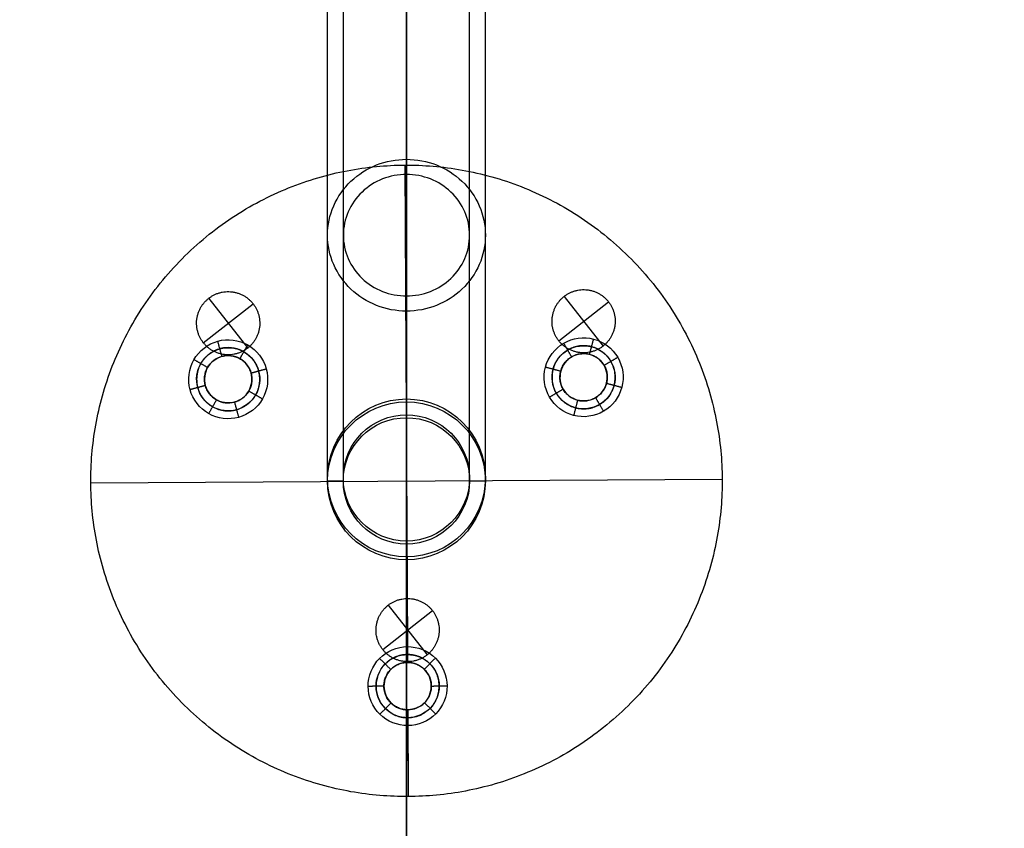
# Model space of a CAD drawing. Header units: millimetres. Extents: x -4500 to 4500, y -4499 to 4501.
# Tile 13 of 16: x -490 to 757, y 2452 to 3477. Entities that reach past the tile are written whole.
import ezdxf

# ---------------------------------------------------------------- set-up
doc = ezdxf.new("R2010")
doc.units = ezdxf.units.MM
doc.header["$MEASUREMENT"] = 0
doc.layers.add('Legs', color=7, linetype='Continuous', true_color=0x000000)
doc.layers.add('Table top', color=7, linetype='Continuous', true_color=0xa4c48b)

msp = doc.modelspace()

# ---------------------------------------------------------------- linework, layer by layer
at = {"layer": 'Legs'}
for p, q in [((-0.4, 2996.3, 6790.6), (-0.4, 4331.4, 20.1)), ((-0.4, 2976.3, 6790.6), (-0.4, 4311.4, 20.1)), ((-100.4, 2896.3, 6790.6), (-100.4, 4231.4, 20.1)), ((-80.4, 2896.3, 6790.6), (-80.4, 4231.4, 20.1)), ((-0.4, 2896.3, 6790.6), (-0.4, 4231.4, 20.1)), ((79.6, 2896.3, 6790.6), (79.6, 4231.4, 20.1)), ((99.6, 2896.3, 6790.6), (99.6, 4231.4, 20.1)), ((-0.4, 3299.9, 4596.7), (-0.4, 4202.4, 20.1)), ((-0.4, 3280.7, 4592.8), (-0.4, 4182.4, 20.1)), ((-0.4, 2816.3, 6790.6), (-0.4, 4151.4, 20.1)), ((-0.4, 2796.3, 6790.6), (-0.4, 4131.4, 20.1)), ((-100.4, 3203.8, 4577.1), (-100.4, 4102.4, 20.1)), ((-80.4, 3203.8, 4577.1), (-80.4, 4102.4, 20.1)), ((79.6, 3203.8, 4577.2), (79.6, 4102.4, 20.1)), ((99.6, 3203.8, 4577.2), (99.6, 4102.4, 20.1)), ((-0.4, 3132.8, 4577.2), (-0.4, 4031.4, 20.1)), ((-0.4, 3126.9, 4561.5), (-0.4, 4022.4, 20.1)), ((-0.4, 3107.6, 4557.6), (-0.4, 4002.4, 20.1)), ((-2.6, 3292.6, 7080.1), (0.8, 2682.6, 7080.1)), ((-2.6, 3292.6, 7100.1), (0.9, 2662.6, 7100.1)), ((-0.4, 2992.6, 7050), (-0.4, 2992.6, 7080.1)), ((-0.4, 2972.6, 7080.1), (-0.4, 2992.6, 7080.1)), ((-0.4, 2972.6, 7050), (-0.4, 2972.6, 7080.1)), ((-400.4, 2890.3, 7080.1), (399.6, 2894.8, 7080.1)), ((-400.4, 2890.3, 7100.1), (399.6, 2894.8, 7100.1)), ((-100.4, 2892.6, 7050), (-100.4, 2892.6, 7080.1)), ((-100.4, 2892.6, 7080.1), (-80.4, 2892.6, 7080.1)), ((-80.4, 2892.6, 7050), (-80.4, 2892.6, 7080.1)), ((-0.4, 2892.6, 7050), (-0.4, 2892.6, 7080.1)), ((79.6, 2892.6, 7050), (79.6, 2892.6, 7080.1)), ((79.6, 2892.6, 7080.1), (99.6, 2892.6, 7080.1)), ((99.6, 2892.6, 7050), (99.6, 2892.6, 7080.1)), ((-0.4, 2812.6, 7050), (-0.4, 2812.6, 7080.1)), ((-0.4, 2792.6, 7080.1), (-0.4, 2812.6, 7080.1)), ((-0.4, 2792.6, 7050), (-0.4, 2792.6, 7080.1)), ((-0.4, 1493.7, 6751.1), (-0.4, 2741.1, 5451.7)), ((1.2, 2602.6, 7100.1), (1.8, 2492.6, 7100.1)), ((1.3, 2582.6, 7080.1), (1.8, 2492.6, 7080.1))]:
    msp.add_line(p, q, dxfattribs=at)
for centre, radius in [((-0.4, 2896.3, 6790.6), 100), ((-0.4, 2892.6, 7050), 100), ((-0.4, 2892.6, 7080.1), 100), ((-0.4, 2892.6, 7065), 100), ((-0.4, 2892.6, 6829.3), 100), ((-0.4, 2896.3, 6790.6), 80), ((-0.4, 2892.6, 7050), 80), ((-0.4, 2892.6, 7080.1), 80), ((-0.4, 2892.6, 7065), 80), ((-0.4, 2892.6, 6829.3), 80)]:
    msp.add_circle(centre, radius, dxfattribs=at)
at = {"layer": 'Legs', "extrusion": (1, 0, -2.77556e-16)}
for centre in [(3192.6, 6829.3, -0.4), (3172.6, 6829.3, -0.4), (3092.6, 6829.3, -100.4), (3092.6, 6829.3, -80.4), (3092.6, 6829.3, -0.4), (3092.6, 6829.3, 79.6), (3092.6, 6829.3, 99.6), (3012.6, 6829.3, -0.4), (2992.6, 6829.3, -0.4)]:
    msp.add_arc(centre, 200, 180, 191.1547, dxfattribs=at)
at = {"layer": 'Legs'}
for points, knots in [([(99.6, 3203.8, 4577.2), (99.6, 3229.6, 4582.4), (88.8, 3254.2, 4587.4), (60.6, 3281, 4592.9), (49.6, 3288, 4594.3), (25.5, 3297.5, 4596.2), (12.6, 3299.9, 4596.7), (-0.4, 3299.9, 4596.7), (-13.4, 3299.9, 4596.7), (-26.3, 3297.5, 4596.2), (-50.4, 3288, 4594.3), (-61.4, 3281, 4592.9), (-89.6, 3254.2, 4587.4), (-100.4, 3229.6, 4582.4), (-100.4, 3203.8, 4577.1), (-100.4, 3178, 4571.9), (-89.6, 3153.4, 4566.9), (-61.4, 3126.6, 4561.4), (-50.4, 3119.6, 4560), (-26.3, 3110.1, 4558.1), (-13.4, 3107.6, 4557.6), (-0.4, 3107.6, 4557.6), (12.6, 3107.6, 4557.6), (25.5, 3110.1, 4558.1), (49.6, 3119.6, 4560), (60.6, 3126.6, 4561.4), (88.8, 3153.4, 4566.9), (99.6, 3178, 4571.9), (99.6, 3203.8, 4577.2)], [0, 0, 0, 0, 0.795799, 0.795799, 1.188849, 1.188849, 1.581797, 1.581797, 1.581797, 1.974707, 1.974707, 2.367724, 2.367724, 3.163595, 3.163595, 3.163595, 3.959394, 3.959394, 4.352444, 4.352444, 4.745392, 4.745392, 4.745392, 5.138302, 5.138302, 5.531318, 5.531318, 6.32719, 6.32719, 6.32719, 6.32719]), ([(79.6, 3203.8, 4577.2), (79.6, 3183.1, 4573), (71, 3163.5, 4569), (48.4, 3142, 4564.6), (39.6, 3136.4, 4563.4), (20.3, 3128.8, 4561.9), (10, 3126.9, 4561.5), (-0.4, 3126.9, 4561.5), (-10.8, 3126.9, 4561.5), (-21.1, 3128.8, 4561.9), (-40.4, 3136.4, 4563.4), (-49.2, 3142, 4564.6), (-71.8, 3163.5, 4568.9), (-80.4, 3183.1, 4572.9), (-80.4, 3203.8, 4577.1), (-80.4, 3224.5, 4581.3), (-71.8, 3244.1, 4585.3), (-49.2, 3265.6, 4589.7), (-40.4, 3271.2, 4590.9), (-21.1, 3278.8, 4592.4), (-10.8, 3280.7, 4592.8), (-0.4, 3280.7, 4592.8), (10, 3280.7, 4592.8), (20.3, 3278.8, 4592.4), (39.6, 3271.2, 4590.9), (48.4, 3265.6, 4589.7), (71, 3244.1, 4585.4), (79.6, 3224.4, 4581.4), (79.6, 3203.8, 4577.2)], [0, 0, 0, 0, 0.636697, 0.636697, 0.95111, 0.95111, 1.265438, 1.265438, 1.265438, 1.579796, 1.579796, 1.894236, 1.894236, 2.530876, 2.530876, 2.530876, 3.167573, 3.167573, 3.481986, 3.481986, 3.796314, 3.796314, 3.796314, 4.110672, 4.110672, 4.425112, 4.425112, 5.061752, 5.061752, 5.061752, 5.061752]), ([(-0.4, 2670.1, 5451.7), (-0.4, 2727.7, 5391.7), (-0.4, 2835, 5263.2), (-0.4, 2967.9, 5049.6), (-0.4, 3069.7, 4819.5), (-0.4, 3115.6, 4658.5), (-0.4, 3132.8, 4577.2)], [-10.02241, -10.02241, -10.02241, -10.02241, -7.529004, -5.011205, -2.493406, 0, 0, 0, 0])]:
    msp.add_open_spline(points, degree=3, knots=knots, dxfattribs=at)
for points, knots in [([(1.8, 2492.6, 7080.1), (401.8, 2494.8, 7080.1), (399.6, 2894.8, 7080.1), (397.4, 3294.8, 7080.1), (-2.6, 3292.6, 7080.1), (-402.6, 3290.3, 7080.1), (-400.4, 2890.3, 7080.1), (-398.2, 2490.3, 7080.1), (1.8, 2492.6, 7080.1)], [0, 0, 0, 6.283185, 6.283185, 12.566371, 12.566371, 18.849556, 18.849556, 25.132741, 25.132741, 25.132741]), ([(1.8, 2492.6, 7100.1), (401.8, 2494.8, 7100.1), (399.6, 2894.8, 7100.1), (397.4, 3294.8, 7100.1), (-2.6, 3292.6, 7100.1), (-402.6, 3290.3, 7100.1), (-400.4, 2890.3, 7100.1), (-398.2, 2490.3, 7100.1), (1.8, 2492.6, 7100.1)], [0, 0, 0, 6.283185, 6.283185, 12.566371, 12.566371, 18.849556, 18.849556, 25.132741, 25.132741, 25.132741]), ([(1.8, 2492.6, 7090.1), (401.8, 2494.8, 7090.1), (399.6, 2894.8, 7090.1), (397.4, 3294.8, 7090.1), (-2.6, 3292.6, 7090.1), (-402.6, 3290.3, 7090.1), (-400.4, 2890.3, 7090.1), (-398.2, 2490.3, 7090.1), (1.8, 2492.6, 7090.1)], [0, 0, 0, 6.283185, 6.283185, 12.566371, 12.566371, 18.849556, 18.849556, 25.132741, 25.132741, 25.132741]), ([(-194.1, 2997.5, 7299.1), (-217.9, 2965.3, 7299.1), (-250.1, 2989.1, 7299.1), (-282.2, 3013, 7299.1), (-258.4, 3045.1, 7299.1), (-234.6, 3077.3, 7299.1), (-202.5, 3053.5, 7299.1), (-170.3, 3029.6, 7299.1), (-194.1, 2997.5, 7299.1)], [-1.885931, -1.885931, -1.885931, -1.414449, -1.414449, -0.942966, -0.942966, -0.471483, -0.471483, 0, 0, 0]), ([(-194.1, 2997.5, 7099.1), (-217.9, 2965.3, 7099.1), (-250.1, 2989.1, 7099.1), (-282.2, 3013, 7099.1), (-258.4, 3045.1, 7099.1), (-234.6, 3077.3, 7099.1), (-202.5, 3053.5, 7099.1), (-170.3, 3029.6, 7099.1), (-194.1, 2997.5, 7099.1)], [-1.885931, -1.885931, -1.885931, -1.414449, -1.414449, -0.942966, -0.942966, -0.471483, -0.471483, 0, 0, 0]), ([(-194.1, 2997.5, 7299.1), (-217.9, 2965.3, 7299.1), (-250.1, 2989.1, 7299.1), (-282.2, 3013, 7299.1), (-258.4, 3045.1, 7299.1), (-234.6, 3077.3, 7299.1), (-202.5, 3053.5, 7299.1), (-170.3, 3029.6, 7299.1), (-194.1, 2997.5, 7299.1)], [-1.885931, -1.885931, -1.885931, -1.414449, -1.414449, -0.942966, -0.942966, -0.471483, -0.471483, 0, 0, 0]), ([(-194.1, 2997.5, 7099.1), (-217.9, 2965.3, 7099.1), (-250.1, 2989.1, 7099.1), (-282.2, 3013, 7099.1), (-258.4, 3045.1, 7099.1), (-234.6, 3077.3, 7099.1), (-202.5, 3053.5, 7099.1), (-170.3, 3029.6, 7099.1), (-194.1, 2997.5, 7099.1)], [-1.885931, -1.885931, -1.885931, -1.414449, -1.414449, -0.942966, -0.942966, -0.471483, -0.471483, 0, 0, 0]), ([(187.3, 3007.9, 7299.1), (171.4, 3044.6, 7299.1), (208.1, 3060.5, 7299.1), (244.8, 3076.4, 7299.1), (260.7, 3039.7, 7299.1), (276.7, 3003, 7299.1), (240, 2987.1, 7299.1), (203.3, 2971.2, 7299.1), (187.3, 3007.9, 7299.1)], [-1.885931, -1.885931, -1.885931, -1.414449, -1.414449, -0.942966, -0.942966, -0.471483, -0.471483, 0, 0, 0]), ([(187.3, 3007.9, 7099.1), (171.4, 3044.6, 7099.1), (208.1, 3060.5, 7099.1), (244.8, 3076.4, 7099.1), (260.7, 3039.7, 7099.1), (276.7, 3003, 7099.1), (240, 2987.1, 7099.1), (203.3, 2971.2, 7099.1), (187.3, 3007.9, 7099.1)], [-1.885931, -1.885931, -1.885931, -1.414449, -1.414449, -0.942966, -0.942966, -0.471483, -0.471483, 0, 0, 0]), ([(187.3, 3007.9, 7299.1), (171.4, 3044.6, 7299.1), (208.1, 3060.5, 7299.1), (244.8, 3076.4, 7299.1), (260.7, 3039.7, 7299.1), (276.7, 3003, 7299.1), (240, 2987.1, 7299.1), (203.3, 2971.2, 7299.1), (187.3, 3007.9, 7299.1)], [-1.885931, -1.885931, -1.885931, -1.414449, -1.414449, -0.942966, -0.942966, -0.471483, -0.471483, 0, 0, 0]), ([(187.3, 3007.9, 7099.1), (171.4, 3044.6, 7099.1), (208.1, 3060.5, 7099.1), (244.8, 3076.4, 7099.1), (260.7, 3039.7, 7099.1), (276.7, 3003, 7099.1), (240, 2987.1, 7099.1), (203.3, 2971.2, 7099.1), (187.3, 3007.9, 7099.1)], [-1.885931, -1.885931, -1.885931, -1.414449, -1.414449, -0.942966, -0.942966, -0.471483, -0.471483, 0, 0, 0]), ([(-202.2, 3003.4, 7299.1), (-184.3, 3027.6, 7299.1), (-208.4, 3045.4, 7299.1), (-232.5, 3063.3, 7299.1), (-250.4, 3039.2, 7299.1), (-268.3, 3015.1, 7299.1), (-244.1, 2997.2, 7299.1), (-220, 2979.3, 7299.1), (-202.2, 3003.4, 7299.1)], [0, 0, 0, 0.471483, 0.471483, 0.942966, 0.942966, 1.414449, 1.414449, 1.885931, 1.885931, 1.885931]), ([(-202.2, 3003.4, 7099.1), (-184.3, 3027.6, 7099.1), (-208.4, 3045.4, 7099.1), (-232.5, 3063.3, 7099.1), (-250.4, 3039.2, 7099.1), (-268.3, 3015.1, 7099.1), (-244.1, 2997.2, 7099.1), (-220, 2979.3, 7099.1), (-202.2, 3003.4, 7099.1)], [0, 0, 0, 0.471483, 0.471483, 0.942966, 0.942966, 1.414449, 1.414449, 1.885931, 1.885931, 1.885931]), ([(-202.2, 3003.4, 7299.1), (-184.3, 3027.6, 7299.1), (-208.4, 3045.4, 7299.1), (-232.5, 3063.3, 7299.1), (-250.4, 3039.2, 7299.1), (-268.3, 3015.1, 7299.1), (-244.1, 2997.2, 7299.1), (-220, 2979.3, 7299.1), (-202.2, 3003.4, 7299.1)], [0, 0, 0, 0.471483, 0.471483, 0.942966, 0.942966, 1.414449, 1.414449, 1.885931, 1.885931, 1.885931]), ([(-202.2, 3003.4, 7099.1), (-184.3, 3027.6, 7099.1), (-208.4, 3045.4, 7099.1), (-232.5, 3063.3, 7099.1), (-250.4, 3039.2, 7099.1), (-268.3, 3015.1, 7099.1), (-244.1, 2997.2, 7099.1), (-220, 2979.3, 7099.1), (-202.2, 3003.4, 7099.1)], [0, 0, 0, 0.471483, 0.471483, 0.942966, 0.942966, 1.414449, 1.414449, 1.885931, 1.885931, 1.885931]), ([(196.5, 3011.8, 7299.1), (208.5, 2984.3, 7299.1), (236, 2996.3, 7299.1), (263.5, 3008.2, 7299.1), (251.6, 3035.8, 7299.1), (239.6, 3063.3, 7299.1), (212.1, 3051.3, 7299.1), (184.5, 3039.4, 7299.1), (196.5, 3011.8, 7299.1)], [0, 0, 0, 0.471483, 0.471483, 0.942966, 0.942966, 1.414449, 1.414449, 1.885931, 1.885931, 1.885931]), ([(196.5, 3011.8, 7099.1), (208.5, 2984.3, 7099.1), (236, 2996.3, 7099.1), (263.5, 3008.2, 7099.1), (251.6, 3035.8, 7099.1), (239.6, 3063.3, 7099.1), (212.1, 3051.3, 7099.1), (184.5, 3039.4, 7099.1), (196.5, 3011.8, 7099.1)], [0, 0, 0, 0.471483, 0.471483, 0.942966, 0.942966, 1.414449, 1.414449, 1.885931, 1.885931, 1.885931]), ([(196.5, 3011.8, 7299.1), (208.5, 2984.3, 7299.1), (236, 2996.3, 7299.1), (263.5, 3008.2, 7299.1), (251.6, 3035.8, 7299.1), (239.6, 3063.3, 7299.1), (212.1, 3051.3, 7299.1), (184.5, 3039.4, 7299.1), (196.5, 3011.8, 7299.1)], [0, 0, 0, 0.471483, 0.471483, 0.942966, 0.942966, 1.414449, 1.414449, 1.885931, 1.885931, 1.885931]), ([(196.5, 3011.8, 7099.1), (208.5, 2984.3, 7099.1), (236, 2996.3, 7099.1), (263.5, 3008.2, 7099.1), (251.6, 3035.8, 7099.1), (239.6, 3063.3, 7099.1), (212.1, 3051.3, 7099.1), (184.5, 3039.4, 7099.1), (196.5, 3011.8, 7099.1)], [0, 0, 0, 0.471483, 0.471483, 0.942966, 0.942966, 1.414449, 1.414449, 1.885931, 1.885931, 1.885931]), ([(5.6, 2672.3, 7299.1), (45.3, 2667.8, 7299.1), (40.8, 2628, 7299.1), (36.2, 2588.3, 7299.1), (-3.5, 2592.8, 7299.1), (-43.3, 2597.4, 7299.1), (-38.7, 2637.1, 7299.1), (-34.2, 2676.9, 7299.1), (5.6, 2672.3, 7299.1)], [-1.885931, -1.885931, -1.885931, -1.414449, -1.414449, -0.942966, -0.942966, -0.471483, -0.471483, 0, 0, 0]), ([(5.6, 2672.3, 7099.1), (45.3, 2667.8, 7099.1), (40.8, 2628, 7099.1), (36.2, 2588.3, 7099.1), (-3.5, 2592.8, 7099.1), (-43.3, 2597.4, 7099.1), (-38.7, 2637.1, 7099.1), (-34.2, 2676.9, 7099.1), (5.6, 2672.3, 7099.1)], [-1.885931, -1.885931, -1.885931, -1.414449, -1.414449, -0.942966, -0.942966, -0.471483, -0.471483, 0, 0, 0]), ([(5.6, 2672.3, 7299.1), (45.3, 2667.8, 7299.1), (40.8, 2628, 7299.1), (36.2, 2588.3, 7299.1), (-3.5, 2592.8, 7299.1), (-43.3, 2597.4, 7299.1), (-38.7, 2637.1, 7299.1), (-34.2, 2676.9, 7299.1), (5.6, 2672.3, 7299.1)], [-1.885931, -1.885931, -1.885931, -1.414449, -1.414449, -0.942966, -0.942966, -0.471483, -0.471483, 0, 0, 0]), ([(5.6, 2672.3, 7099.1), (45.3, 2667.8, 7099.1), (40.8, 2628, 7099.1), (36.2, 2588.3, 7099.1), (-3.5, 2592.8, 7099.1), (-43.3, 2597.4, 7099.1), (-38.7, 2637.1, 7099.1), (-34.2, 2676.9, 7099.1), (5.6, 2672.3, 7099.1)], [-1.885931, -1.885931, -1.885931, -1.414449, -1.414449, -0.942966, -0.942966, -0.471483, -0.471483, 0, 0, 0]), ([(4.5, 2662.4, 7299.1), (-25.4, 2665.8, 7299.1), (-28.8, 2636, 7299.1), (-32.2, 2606.2, 7299.1), (-2.4, 2602.8, 7299.1), (27.5, 2599.3, 7299.1), (30.9, 2629.2, 7299.1), (34.3, 2659, 7299.1), (4.5, 2662.4, 7299.1)], [0, 0, 0, 0.471483, 0.471483, 0.942966, 0.942966, 1.414449, 1.414449, 1.885931, 1.885931, 1.885931]), ([(4.5, 2662.4, 7099.1), (-25.4, 2665.8, 7099.1), (-28.8, 2636, 7099.1), (-32.2, 2606.2, 7099.1), (-2.4, 2602.8, 7099.1), (27.5, 2599.3, 7099.1), (30.9, 2629.2, 7099.1), (34.3, 2659, 7099.1), (4.5, 2662.4, 7099.1)], [0, 0, 0, 0.471483, 0.471483, 0.942966, 0.942966, 1.414449, 1.414449, 1.885931, 1.885931, 1.885931]), ([(4.5, 2662.4, 7299.1), (-25.4, 2665.8, 7299.1), (-28.8, 2636, 7299.1), (-32.2, 2606.2, 7299.1), (-2.4, 2602.8, 7299.1), (27.5, 2599.3, 7299.1), (30.9, 2629.2, 7299.1), (34.3, 2659, 7299.1), (4.5, 2662.4, 7299.1)], [0, 0, 0, 0.471483, 0.471483, 0.942966, 0.942966, 1.414449, 1.414449, 1.885931, 1.885931, 1.885931]), ([(4.5, 2662.4, 7099.1), (-25.4, 2665.8, 7099.1), (-28.8, 2636, 7099.1), (-32.2, 2606.2, 7099.1), (-2.4, 2602.8, 7099.1), (27.5, 2599.3, 7099.1), (30.9, 2629.2, 7099.1), (34.3, 2659, 7099.1), (4.5, 2662.4, 7099.1)], [0, 0, 0, 0.471483, 0.471483, 0.942966, 0.942966, 1.414449, 1.414449, 1.885931, 1.885931, 1.885931])]:
    msp.add_rational_spline(points, [1, 0.707106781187, 1, 0.707106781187, 1, 0.707106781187, 1, 0.707106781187, 1], degree=2, knots=knots, dxfattribs=at)
for points, degree in [([(-2.6, 3292.6, 7080.1), (-2.6, 3292.6, 7090.1), (-2.6, 3292.6, 7100.1)], 2), ([(-269.7, 3046.1, 7080.1), (-276.3, 3034.7, 7080.1), (-279.7, 3006.6, 7080.1), (-253.8, 2973.1, 7080.1), (-211.6, 2967.8, 7080.1), (-178.1, 2993.9, 7080.1), (-172.8, 3035.9, 7080.1), (-198.8, 3069.5, 7080.1), (-240.9, 3074.8, 7080.1), (-263.3, 3057.5, 7080.1), (-269.7, 3046.1, 7080.1)], 3), ([(-234.2, 3050.3, 7100.1), (-236.9, 3059.9, 7090.1), (-239.5, 3069.6, 7080.1)], 2), ([(267.2, 3049.1, 7080.1), (260.7, 3060.4, 7080.1), (238.1, 3077.4, 7080.1), (196.1, 3071.7, 7080.1), (170.4, 3037.9, 7080.1), (176.2, 2995.8, 7080.1), (210, 2970.2, 7080.1), (252, 2976, 7080.1), (277.6, 3009.8, 7080.1), (273.9, 3037.8, 7080.1), (267.2, 3049.1, 7080.1)], 3), ([(231.6, 3052.9, 7100.1), (234.2, 3062.5, 7090.1), (236.7, 3072.2, 7080.1)], 2), ([(-261, 3041.1, 7090.1), (-266.3, 3032, 7090.1), (-269, 3009.6, 7090.1), (-248.3, 2982.8, 7090.1), (-214.6, 2978.5, 7090.1), (-187.8, 2999.3, 7090.1), (-183.5, 3033, 7090.1), (-204.3, 3059.8, 7090.1), (-238, 3064.1, 7090.1), (-255.9, 3050.2, 7090.1), (-261, 3041.1, 7090.1)], 3), ([(-211.4, 3047.4, 7100.1), (-206.5, 3056.1, 7090.1), (-201.5, 3064.8, 7080.1)], 2), ([(258.6, 3044, 7090.1), (253.3, 3053.1, 7090.1), (235.3, 3066.7, 7090.1), (201.7, 3062.1, 7090.1), (181.1, 3035.1, 7090.1), (185.8, 3001.4, 7090.1), (212.8, 2980.9, 7090.1), (246.4, 2985.5, 7090.1), (266.9, 3012.6, 7090.1), (263.9, 3035, 7090.1), (258.6, 3044, 7090.1)], 3), ([(208.9, 3049.7, 7100.1), (203.8, 3058.4, 7090.1), (198.8, 3067, 7080.1)], 2), ([(-252.4, 3036.2, 7100.1), (-261, 3041.1, 7090.1), (-269.7, 3046.1, 7080.1)], 2), ([(-252.4, 3036.2, 7100.1), (-248.5, 3043, 7100.1), (-235.1, 3053.4, 7100.1), (-209.8, 3050.2, 7100.1), (-194.2, 3030.1, 7100.1), (-197.4, 3004.8, 7100.1), (-217.5, 2989.2, 7100.1), (-242.8, 2992.4, 7100.1), (-258.4, 3012.5, 7100.1), (-256.3, 3029.4, 7100.1), (-252.4, 3036.2, 7100.1)], 3), ([(249.9, 3039, 7100.1), (253.9, 3032.2, 7100.1), (256.2, 3015.4, 7100.1), (240.8, 2995.1, 7100.1), (215.6, 2991.6, 7100.1), (195.3, 3007, 7100.1), (191.9, 3032.2, 7100.1), (207.3, 3052.5, 7100.1), (232.5, 3056, 7100.1), (246, 3045.8, 7100.1), (249.9, 3039, 7100.1)], 3), ([(249.9, 3039, 7100.1), (258.6, 3044, 7090.1), (267.2, 3049.1, 7080.1)], 2), ([(-197.3, 3029.2, 7100.1), (-187.7, 3031.9, 7090.1), (-178, 3034.5, 7080.1)], 2), ([(195, 3031.4, 7100.1), (185.3, 3034, 7090.1), (175.6, 3036.5, 7080.1)], 2), ([(-255.2, 3013.4, 7100.1), (-264.9, 3010.7, 7090.1), (-274.5, 3008.1, 7080.1)], 2), ([(198.1, 3008.7, 7100.1), (189.5, 3003.6, 7090.1), (180.9, 2998.6, 7080.1)], 2), ([(187.3, 3007.9, 7299.1), (187.3, 3007.9, 7199.1), (187.3, 3007.9, 7099.1)], 2), ([(187.3, 3007.9, 7299.1), (187.3, 3007.9, 7199.1), (187.3, 3007.9, 7099.1)], 2), ([(196.5, 3011.8, 7299.1), (196.5, 3011.8, 7199.1), (196.5, 3011.8, 7099.1)], 2), ([(196.5, 3011.8, 7299.1), (196.5, 3011.8, 7199.1), (196.5, 3011.8, 7099.1)], 2), ([(253.1, 3016.2, 7100.1), (262.8, 3013.7, 7090.1), (272.4, 3011.1, 7080.1)], 2), ([(-241.2, 2995.2, 7100.1), (-246.1, 2986.5, 7090.1), (-251.1, 2977.8, 7080.1)], 2), ([(-202.2, 3003.4, 7299.1), (-202.2, 3003.4, 7199.1), (-202.2, 3003.4, 7099.1)], 2), ([(-202.2, 3003.4, 7299.1), (-202.2, 3003.4, 7199.1), (-202.2, 3003.4, 7099.1)], 2), ([(-200.2, 3006.4, 7100.1), (-191.5, 3001.5, 7090.1), (-182.8, 2996.5, 7080.1)], 2), ([(-194.1, 2997.5, 7299.1), (-194.1, 2997.5, 7199.1), (-194.1, 2997.5, 7099.1)], 2), ([(-194.1, 2997.5, 7299.1), (-194.1, 2997.5, 7199.1), (-194.1, 2997.5, 7099.1)], 2), ([(216.4, 2994.8, 7100.1), (213.9, 2985.1, 7090.1), (211.4, 2975.4, 7080.1)], 2), ([(239.2, 2997.9, 7100.1), (244.2, 2989.3, 7090.1), (249.3, 2980.6, 7080.1)], 2), ([(-218.4, 2992.3, 7100.1), (-215.7, 2982.7, 7090.1), (-213.1, 2973, 7080.1)], 2), ([(-0.4, 2992.6, 7050), (-0.4, 2992.6, 6939.6), (-0.4, 2992.6, 6829.3)], 2), ([(-0.4, 2972.6, 7050), (-0.4, 2972.6, 6939.6), (-0.4, 2972.6, 6829.3)], 2), ([(399.6, 2894.8, 7080.1), (399.6, 2894.8, 7090.1), (399.6, 2894.8, 7100.1)], 2), ([(-400.4, 2890.3, 7080.1), (-400.4, 2890.3, 7090.1), (-400.4, 2890.3, 7100.1)], 2), ([(-100.4, 2892.6, 7050), (-100.4, 2892.6, 6939.6), (-100.4, 2892.6, 6829.3)], 2), ([(-80.4, 2892.6, 7050), (-80.4, 2892.6, 6939.6), (-80.4, 2892.6, 6829.3)], 2), ([(-0.4, 2892.6, 7050), (-0.4, 2892.6, 6939.6), (-0.4, 2892.6, 6829.3)], 2), ([(79.6, 2892.6, 7050), (79.6, 2892.6, 6939.6), (79.6, 2892.6, 6829.3)], 2), ([(99.6, 2892.6, 7050), (99.6, 2892.6, 6939.6), (99.6, 2892.6, 6829.3)], 2), ([(-0.4, 2812.6, 7050), (-0.4, 2812.6, 6939.6), (-0.4, 2812.6, 6829.3)], 2), ([(-0.4, 2792.6, 7050), (-0.4, 2792.6, 6939.6), (-0.4, 2792.6, 6829.3)], 2), ([(1.3, 2582.6, 7080.1), (14.4, 2582.6, 7080.1), (40.5, 2593.6, 7080.1), (56.5, 2632.9, 7080.1), (40, 2672, 7080.1), (0.7, 2688, 7080.1), (-38.4, 2671.6, 7080.1), (-54.4, 2632.2, 7080.1), (-37.9, 2593.2, 7080.1), (-11.7, 2582.4, 7080.1), (1.3, 2582.6, 7080.1)], 3), ([(0.9, 2662.6, 7100.1), (0.8, 2672.6, 7090.1), (0.8, 2682.6, 7080.1)], 2), ([(1.3, 2592.6, 7090.1), (11.7, 2592.6, 7090.1), (32.6, 2601.4, 7090.1), (45.4, 2632.8, 7090.1), (32.2, 2664.1, 7090.1), (0.8, 2676.9, 7090.1), (-30.5, 2663.8, 7090.1), (-43.3, 2632.3, 7090.1), (-30.1, 2601, 7090.1), (-9.2, 2592.5, 7090.1), (1.3, 2592.6, 7090.1)], 3), ([(5.6, 2672.3, 7299.1), (5.6, 2672.3, 7199.1), (5.6, 2672.3, 7099.1)], 2), ([(5.6, 2672.3, 7299.1), (5.6, 2672.3, 7199.1), (5.6, 2672.3, 7099.1)], 2), ([(-20.3, 2653.7, 7100.1), (-27.4, 2660.7, 7090.1), (-34.5, 2667.7, 7080.1)], 2), ([(1.2, 2602.6, 7100.1), (-6.6, 2602.5, 7100.1), (-22.3, 2608.9, 7100.1), (-32.2, 2632.4, 7100.1), (-22.6, 2656, 7100.1), (0.9, 2665.8, 7100.1), (24.4, 2656.2, 7100.1), (34.3, 2632.7, 7100.1), (24.7, 2609.2, 7100.1), (9.1, 2602.6, 7100.1), (1.2, 2602.6, 7100.1)], 3), ([(4.5, 2662.4, 7299.1), (4.5, 2662.4, 7199.1), (4.5, 2662.4, 7099.1)], 2), ([(4.5, 2662.4, 7299.1), (4.5, 2662.4, 7199.1), (4.5, 2662.4, 7099.1)], 2), ([(22.2, 2653.9, 7100.1), (29.2, 2661, 7090.1), (36.2, 2668.1, 7080.1)], 2), ([(-29, 2632.4, 7100.1), (-39, 2632.3, 7090.1), (-49, 2632.3, 7080.1)], 2), ([(31.1, 2632.7, 7100.1), (41.1, 2632.8, 7090.1), (51.1, 2632.8, 7080.1)], 2), ([(-20.1, 2611.2, 7100.1), (-27.1, 2604.1, 7090.1), (-34.1, 2597, 7080.1)], 2), ([(22.4, 2611.5, 7100.1), (29.5, 2604.4, 7090.1), (36.6, 2597.4, 7080.1)], 2), ([(1.2, 2602.6, 7100.1), (1.3, 2592.6, 7090.1), (1.3, 2582.6, 7080.1)], 2), ([(1.8, 2492.6, 7080.1), (1.8, 2492.6, 7090.1), (1.8, 2492.6, 7100.1)], 2)]:
    msp.add_open_spline(points, degree=degree, dxfattribs=at)
at = {"layer": 'Table top'}
for p, q in [((-0.4, -4498.9, 7400.1), (-0.4, 4501.1, 7400.1)), ((-0.4, 4301.1, 7100.1), (-0.4, 2743.6, 7100.1)), ((-251, 3123.8, 7299.1), (-201.6, 3060.8, 7299.1)), ((192.5, 3070.1, 7299.1), (255.5, 3119.5, 7299.1)), ((199.4, 3126.3, 7299.1), (248.7, 3063.3, 7299.1)), ((-257.8, 3067.6, 7299.1), (-194.8, 3117, 7299.1)), ((-23.6, 2735.1, 7299.1), (25.7, 2672.1, 7299.1)), ((-30.5, 2678.9, 7299.1), (32.5, 2728.3, 7299.1)), ((-0.4, 2663.6, 7100.1), (-0.4, 737.3, 7100.1))]:
    msp.add_line(p, q, dxfattribs=at)
msp.add_circle((-0.4, 1.1, 7400.1), 4500, dxfattribs=at)
for points, weights, degree, knots in [([(-0.4, 4501.1, 7300.1), (260.2, 4501.1, 7300.1), (796.8, 4454.9, 7300.1), (1628, 4227.8, 7300.1), (2452.6, 3814.4, 7300.1), (3206.3, 3207.8, 7300.1), (3812.9, 2454.1, 7300.1), (4226.3, 1629.5, 7300.1), (4453.4, 798.4, 7300.1), (4499.6, 261.7, 7300.1), (4499.6, 1.1, 7300.1), (4499.6, -259.6, 7300.1), (4453.4, -796.2, 7300.1), (4226.3, -1627.4, 7300.1), (3812.9, -2451.9, 7300.1), (3206.3, -3205.6, 7300.1), (2452.6, -3812.2, 7300.1), (1628, -4225.6, 7300.1), (796.8, -4452.7, 7300.1), (260.2, -4498.9, 7300.1), (-0.4, -4498.9, 7300.1), (-261.1, -4498.9, 7300.1), (-797.7, -4452.7, 7300.1), (-1628.9, -4225.6, 7300.1), (-2453.4, -3812.2, 7300.1), (-3207.1, -3205.6, 7300.1), (-3813.7, -2451.9, 7300.1), (-4227.2, -1627.4, 7300.1), (-4454.2, -796.2, 7300.1), (-4500.4, -259.6, 7300.1), (-4500.4, 1.1, 7300.1), (-4500.4, 261.7, 7300.1), (-4454.2, 798.4, 7300.1), (-4227.2, 1629.5, 7300.1), (-3813.7, 2454.1, 7300.1), (-3207.1, 3207.8, 7300.1), (-2453.4, 3814.4, 7300.1), (-1628.9, 4227.8, 7300.1), (-797.7, 4454.9, 7300.1), (-261.1, 4501.1, 7300.1), (-0.4, 4501.1, 7300.1)], [1, 0.976570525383, 0.935334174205, 0.88909516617, 0.860154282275, 0.850252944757, 0.860154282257, 0.889095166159, 0.935334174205, 0.976570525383, 1, 0.976570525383, 0.935334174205, 0.88909516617, 0.860154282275, 0.850252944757, 0.860154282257, 0.889095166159, 0.935334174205, 0.976570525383, 1, 0.976570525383, 0.935334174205, 0.889095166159, 0.860154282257, 0.850252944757, 0.860154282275, 0.88909516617, 0.935334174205, 0.976570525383, 1, 0.976570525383, 0.935334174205, 0.889095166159, 0.860154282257, 0.850252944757, 0.860154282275, 0.88909516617, 0.935334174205, 0.976570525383, 1], 3, [0, 0, 0, 0, 8.481582, 16.963165, 26.153041, 35.342917, 44.532794, 53.72267, 62.204252, 70.685835, 70.685835, 70.685835, 79.167417, 87.648999, 96.838876, 106.028752, 115.218628, 124.408505, 132.890087, 141.371669, 141.371669, 141.371669, 149.853252, 158.334834, 167.52471, 176.714587, 185.904463, 195.094339, 203.575922, 212.057504, 212.057504, 212.057504, 220.539086, 229.020669, 238.210545, 247.400421, 256.590298, 265.780174, 274.261756, 282.743339, 282.743339, 282.743339, 282.743339]), ([(-0.4, 4501.1, 7400.1), (-261.1, 4501.1, 7400.1), (-797.7, 4454.9, 7400.1), (-1628.9, 4227.8, 7400.1), (-2453.4, 3814.4, 7400.1), (-3207.1, 3207.8, 7400.1), (-3813.7, 2454.1, 7400.1), (-4227.2, 1629.5, 7400.1), (-4454.2, 798.4, 7400.1), (-4500.4, 261.7, 7400.1), (-4500.4, 1.1, 7400.1), (-4500.4, -259.6, 7400.1), (-4454.2, -796.2, 7400.1), (-4227.2, -1627.4, 7400.1), (-3813.7, -2451.9, 7400.1), (-3207.1, -3205.6, 7400.1), (-2453.4, -3812.2, 7400.1), (-1628.9, -4225.6, 7400.1), (-797.7, -4452.7, 7400.1), (-261.1, -4498.9, 7400.1), (-0.4, -4498.9, 7400.1), (260.2, -4498.9, 7400.1), (796.8, -4452.7, 7400.1), (1628, -4225.6, 7400.1), (2452.6, -3812.2, 7400.1), (3206.3, -3205.6, 7400.1), (3812.9, -2451.9, 7400.1), (4226.3, -1627.4, 7400.1), (4453.4, -796.2, 7400.1), (4499.6, -259.6, 7400.1), (4499.6, 1.1, 7400.1), (4499.6, 261.7, 7400.1), (4453.4, 798.4, 7400.1), (4226.3, 1629.5, 7400.1), (3812.9, 2454.1, 7400.1), (3206.3, 3207.8, 7400.1), (2452.6, 3814.4, 7400.1), (1628, 4227.8, 7400.1), (796.8, 4454.9, 7400.1), (260.2, 4501.1, 7400.1), (-0.4, 4501.1, 7400.1)], [1, 0.976570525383, 0.935334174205, 0.88909516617, 0.860154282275, 0.850252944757, 0.860154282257, 0.889095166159, 0.935334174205, 0.976570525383, 1, 0.976570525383, 0.935334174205, 0.88909516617, 0.860154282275, 0.850252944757, 0.860154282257, 0.889095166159, 0.935334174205, 0.976570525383, 1, 0.976570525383, 0.935334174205, 0.889095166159, 0.860154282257, 0.850252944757, 0.860154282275, 0.88909516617, 0.935334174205, 0.976570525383, 1, 0.976570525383, 0.935334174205, 0.889095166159, 0.860154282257, 0.850252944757, 0.860154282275, 0.88909516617, 0.935334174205, 0.976570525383, 1], 3, [-282.743339, -282.743339, -282.743339, -282.743339, -274.261756, -265.780174, -256.590298, -247.400421, -238.210545, -229.020669, -220.539086, -212.057504, -212.057504, -212.057504, -203.575922, -195.094339, -185.904463, -176.714587, -167.52471, -158.334834, -149.853252, -141.371669, -141.371669, -141.371669, -132.890087, -124.408505, -115.218628, -106.028752, -96.838876, -87.648999, -79.167417, -70.685835, -70.685835, -70.685835, -62.204252, -53.72267, -44.532794, -35.342917, -26.153041, -16.963165, -8.481582, 0, 0, 0, 0]), ([(-0.4, 4501.1, 7300.1), (260.2, 4501.1, 7300.1), (796.8, 4454.9, 7300.1), (1628, 4227.8, 7300.1), (2452.6, 3814.4, 7300.1), (3206.3, 3207.8, 7300.1), (3812.9, 2454.1, 7300.1), (4226.3, 1629.5, 7300.1), (4453.4, 798.4, 7300.1), (4499.6, 261.7, 7300.1), (4499.6, 1.1, 7300.1), (4499.6, -259.6, 7300.1), (4453.4, -796.2, 7300.1), (4226.3, -1627.4, 7300.1), (3812.9, -2451.9, 7300.1), (3206.3, -3205.6, 7300.1), (2452.6, -3812.2, 7300.1), (1628, -4225.6, 7300.1), (796.8, -4452.7, 7300.1), (260.2, -4498.9, 7300.1), (-0.4, -4498.9, 7300.1), (-261.1, -4498.9, 7300.1), (-797.7, -4452.7, 7300.1), (-1628.9, -4225.6, 7300.1), (-2453.4, -3812.2, 7300.1), (-3207.1, -3205.6, 7300.1), (-3813.7, -2451.9, 7300.1), (-4227.2, -1627.4, 7300.1), (-4454.2, -796.2, 7300.1), (-4500.4, -259.6, 7300.1), (-4500.4, 1.1, 7300.1), (-4500.4, 261.7, 7300.1), (-4454.2, 798.4, 7300.1), (-4227.2, 1629.5, 7300.1), (-3813.7, 2454.1, 7300.1), (-3207.1, 3207.8, 7300.1), (-2453.4, 3814.4, 7300.1), (-1628.9, 4227.8, 7300.1), (-797.7, 4454.9, 7300.1), (-261.1, 4501.1, 7300.1), (-0.4, 4501.1, 7300.1)], [1, 0.976570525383, 0.935334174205, 0.88909516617, 0.860154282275, 0.850252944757, 0.860154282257, 0.889095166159, 0.935334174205, 0.976570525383, 1, 0.976570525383, 0.935334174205, 0.88909516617, 0.860154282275, 0.850252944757, 0.860154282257, 0.889095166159, 0.935334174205, 0.976570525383, 1, 0.976570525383, 0.935334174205, 0.889095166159, 0.860154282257, 0.850252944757, 0.860154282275, 0.88909516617, 0.935334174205, 0.976570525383, 1, 0.976570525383, 0.935334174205, 0.889095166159, 0.860154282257, 0.850252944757, 0.860154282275, 0.88909516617, 0.935334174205, 0.976570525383, 1], 3, [0, 0, 0, 0, 8.481582, 16.963165, 26.153041, 35.342917, 44.532794, 53.72267, 62.204252, 70.685835, 70.685835, 70.685835, 79.167417, 87.648999, 96.838876, 106.028752, 115.218628, 124.408505, 132.890087, 141.371669, 141.371669, 141.371669, 149.853252, 158.334834, 167.52471, 176.714587, 185.904463, 195.094339, 203.575922, 212.057504, 212.057504, 212.057504, 220.539086, 229.020669, 238.210545, 247.400421, 256.590298, 265.780174, 274.261756, 282.743339, 282.743339, 282.743339, 282.743339]), ([(-0.4, 4501.1, 7350.1), (260.2, 4501.1, 7350.1), (796.8, 4454.9, 7350.1), (1628, 4227.8, 7350.1), (2452.6, 3814.4, 7350.1), (3206.3, 3207.8, 7350.1), (3812.9, 2454.1, 7350.1), (4226.3, 1629.5, 7350.1), (4453.4, 798.4, 7350.1), (4499.6, 261.7, 7350.1), (4499.6, 1.1, 7350.1), (4499.6, -259.6, 7350.1), (4453.4, -796.2, 7350.1), (4226.3, -1627.4, 7350.1), (3812.9, -2451.9, 7350.1), (3206.3, -3205.6, 7350.1), (2452.6, -3812.2, 7350.1), (1628, -4225.6, 7350.1), (796.8, -4452.7, 7350.1), (260.2, -4498.9, 7350.1), (-0.4, -4498.9, 7350.1), (-261.1, -4498.9, 7350.1), (-797.7, -4452.7, 7350.1), (-1628.9, -4225.6, 7350.1), (-2453.4, -3812.2, 7350.1), (-3207.1, -3205.6, 7350.1), (-3813.7, -2451.9, 7350.1), (-4227.2, -1627.4, 7350.1), (-4454.2, -796.2, 7350.1), (-4500.4, -259.6, 7350.1), (-4500.4, 1.1, 7350.1), (-4500.4, 261.7, 7350.1), (-4454.2, 798.4, 7350.1), (-4227.2, 1629.5, 7350.1), (-3813.7, 2454.1, 7350.1), (-3207.1, 3207.8, 7350.1), (-2453.4, 3814.4, 7350.1), (-1628.9, 4227.8, 7350.1), (-797.7, 4454.9, 7350.1), (-261.1, 4501.1, 7350.1), (-0.4, 4501.1, 7350.1)], [1, 0.976570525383, 0.935334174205, 0.88909516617, 0.860154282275, 0.850252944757, 0.860154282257, 0.889095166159, 0.935334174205, 0.976570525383, 1, 0.976570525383, 0.935334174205, 0.88909516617, 0.860154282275, 0.850252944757, 0.860154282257, 0.889095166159, 0.935334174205, 0.976570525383, 1, 0.976570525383, 0.935334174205, 0.889095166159, 0.860154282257, 0.850252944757, 0.860154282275, 0.88909516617, 0.935334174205, 0.976570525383, 1, 0.976570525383, 0.935334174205, 0.889095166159, 0.860154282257, 0.850252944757, 0.860154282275, 0.88909516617, 0.935334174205, 0.976570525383, 1], 3, [0, 0, 0, 0, 8.481582, 16.963165, 26.153041, 35.342917, 44.532794, 53.72267, 62.204252, 70.685835, 70.685835, 70.685835, 79.167417, 87.648999, 96.838876, 106.028752, 115.218628, 124.408505, 132.890087, 141.371669, 141.371669, 141.371669, 149.853252, 158.334834, 167.52471, 176.714587, 185.904463, 195.094339, 203.575922, 212.057504, 212.057504, 212.057504, 220.539086, 229.020669, 238.210545, 247.400421, 256.590298, 265.780174, 274.261756, 282.743339, 282.743339, 282.743339, 282.743339]), ([(-0.4, 4401.1, 7200.1), (265, 4399.9, 7198.9), (803.7, 4349, 7196.7), (1620.4, 4116, 7194.2), (2411.8, 3710, 7192.5), (3127.9, 3129.4, 7192), (3708.5, 2413.3, 7192.5), (4114.5, 1621.9, 7194.2), (4347.5, 805.2, 7196.7), (4398.4, 266.5, 7198.9), (4399.6, 1.1, 7200.1), (4398.4, -264.4, 7198.9), (4347.5, -803, 7196.7), (4114.5, -1619.7, 7194.2), (3708.5, -2411.2, 7192.5), (3127.9, -3127.3, 7192), (2411.8, -3707.8, 7192.5), (1620.4, -4113.9, 7194.2), (803.7, -4346.9, 7196.7), (265, -4397.7, 7198.9), (-0.4, -4398.9, 7200.1), (-265.9, -4397.7, 7198.9), (-804.5, -4346.9, 7196.7), (-1621.2, -4113.9, 7194.2), (-2412.7, -3707.8, 7192.5), (-3128.8, -3127.3, 7192), (-3709.3, -2411.2, 7192.5), (-4115.4, -1619.7, 7194.2), (-4348.4, -803, 7196.7), (-4399.2, -264.4, 7198.9), (-4400.4, 1.1, 7200.1), (-4399.2, 266.5, 7198.9), (-4348.4, 805.2, 7196.7), (-4115.4, 1621.9, 7194.2), (-3709.3, 2413.3, 7192.5), (-3128.8, 3129.4, 7192), (-2412.7, 3710, 7192.5), (-1621.2, 4116, 7194.2), (-804.5, 4349, 7196.7), (-265.9, 4399.9, 7198.9), (-0.4, 4401.1, 7200.1)], [1, 0.988285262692, 0.967667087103, 0.944547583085, 0.930077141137, 0.925126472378, 0.930077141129, 0.94454758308, 0.967667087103, 0.988285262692, 1, 0.988285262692, 0.967667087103, 0.944547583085, 0.930077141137, 0.925126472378, 0.930077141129, 0.94454758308, 0.967667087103, 0.988285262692, 1, 0.988285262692, 0.967667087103, 0.94454758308, 0.930077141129, 0.925126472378, 0.930077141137, 0.944547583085, 0.967667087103, 0.988285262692, 1, 0.988285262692, 0.967667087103, 0.94454758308, 0.930077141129, 0.925126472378, 0.930077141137, 0.944547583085, 0.967667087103, 0.988285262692, 1], 3, [0, 0, 0, 0, 8.481582, 16.963165, 26.153041, 35.342917, 44.532794, 53.72267, 62.204252, 70.685835, 70.685835, 70.685835, 79.167417, 87.648999, 96.838876, 106.028752, 115.218628, 124.408505, 132.890087, 141.371669, 141.371669, 141.371669, 149.853252, 158.334834, 167.52471, 176.714587, 185.904463, 195.094339, 203.575922, 212.057504, 212.057504, 212.057504, 220.539086, 229.020669, 238.210545, 247.400421, 256.590298, 265.780174, 274.261756, 282.743339, 282.743339, 282.743339, 282.743339]), ([(-201.6, 3060.8, 7299.1), (-170.1, 3085.5, 7299.1), (-194.8, 3117, 7299.1), (-219.5, 3148.5, 7299.1), (-251, 3123.8, 7299.1), (-282.5, 3099.1, 7299.1), (-257.8, 3067.6, 7299.1), (-233.1, 3036.1, 7299.1), (-201.6, 3060.8, 7299.1)], [1, 0.707106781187, 1, 0.707106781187, 1, 0.707106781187, 1, 0.707106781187, 1], 2, [0, 0, 0, 0.628562, 0.628562, 1.257125, 1.257125, 1.885687, 1.885687, 2.51425, 2.51425, 2.51425]), ([(-201.6, 3060.8, 7100.1), (-170.1, 3085.5, 7100.1), (-194.8, 3117, 7100.1), (-219.5, 3148.5, 7100.1), (-251, 3123.8, 7100.1), (-282.5, 3099.1, 7100.1), (-257.8, 3067.6, 7100.1), (-233.1, 3036.1, 7100.1), (-201.6, 3060.8, 7100.1)], [1, 0.707106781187, 1, 0.707106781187, 1, 0.707106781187, 1, 0.707106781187, 1], 2, [0, 0, 0, 0.628562, 0.628562, 1.257125, 1.257125, 1.885687, 1.885687, 2.51425, 2.51425, 2.51425]), ([(248.7, 3063.3, 7299.1), (280.2, 3088, 7299.1), (255.5, 3119.5, 7299.1), (230.9, 3151, 7299.1), (199.4, 3126.3, 7299.1), (167.9, 3101.6, 7299.1), (192.5, 3070.1, 7299.1), (217.2, 3038.6, 7299.1), (248.7, 3063.3, 7299.1)], [1, 0.707106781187, 1, 0.707106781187, 1, 0.707106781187, 1, 0.707106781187, 1], 2, [0, 0, 0, 0.628562, 0.628562, 1.257125, 1.257125, 1.885687, 1.885687, 2.51425, 2.51425, 2.51425]), ([(248.7, 3063.3, 7100.1), (280.2, 3088, 7100.1), (255.5, 3119.5, 7100.1), (230.9, 3151, 7100.1), (199.4, 3126.3, 7100.1), (167.9, 3101.6, 7100.1), (192.5, 3070.1, 7100.1), (217.2, 3038.6, 7100.1), (248.7, 3063.3, 7100.1)], [1, 0.707106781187, 1, 0.707106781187, 1, 0.707106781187, 1, 0.707106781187, 1], 2, [0, 0, 0, 0.628562, 0.628562, 1.257125, 1.257125, 1.885687, 1.885687, 2.51425, 2.51425, 2.51425]), ([(25.7, 2672.1, 7299.1), (57.2, 2696.8, 7299.1), (32.5, 2728.3, 7299.1), (7.9, 2759.7, 7299.1), (-23.6, 2735.1, 7299.1), (-55.1, 2710.4, 7299.1), (-30.5, 2678.9, 7299.1), (-5.8, 2647.4, 7299.1), (25.7, 2672.1, 7299.1)], [1, 0.707106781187, 1, 0.707106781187, 1, 0.707106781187, 1, 0.707106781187, 1], 2, [0, 0, 0, 0.628562, 0.628562, 1.257125, 1.257125, 1.885687, 1.885687, 2.51425, 2.51425, 2.51425]), ([(25.7, 2672.1, 7100.1), (57.2, 2696.8, 7100.1), (32.5, 2728.3, 7100.1), (7.9, 2759.7, 7100.1), (-23.6, 2735.1, 7100.1), (-55.1, 2710.4, 7100.1), (-30.5, 2678.9, 7100.1), (-5.8, 2647.4, 7100.1), (25.7, 2672.1, 7100.1)], [1, 0.707106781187, 1, 0.707106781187, 1, 0.707106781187, 1, 0.707106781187, 1], 2, [0, 0, 0, 0.628562, 0.628562, 1.257125, 1.257125, 1.885687, 1.885687, 2.51425, 2.51425, 2.51425])]:
    msp.add_rational_spline(points, weights, degree=degree, knots=knots, dxfattribs=at)
msp.add_open_spline([(-0.4, 4301.1, 7100.1), (269.7, 4301.1, 7100.1), (810, 4250, 7100.1), (1613.5, 4016.6, 7100.1), (2376.8, 3620.2, 7100.1), (3061.3, 3062.8, 7100.1), (3618.7, 2378.3, 7100.1), (4015.1, 1615, 7100.1), (4248.5, 811.5, 7100.1), (4299.6, 271.2, 7100.1), (4299.6, 1.1, 7100.1), (4299.6, -269.1, 7100.1), (4248.5, -809.4, 7100.1), (4015.1, -1612.9, 7100.1), (3618.7, -2376.1, 7100.1), (3061.3, -3060.7, 7100.1), (2376.8, -3618, 7100.1), (1613.5, -4014.5, 7100.1), (810, -4247.9, 7100.1), (269.7, -4298.9, 7100.1), (-0.4, -4298.9, 7100.1), (-270.6, -4298.9, 7100.1), (-810.9, -4247.9, 7100.1), (-1614.4, -4014.5, 7100.1), (-2377.6, -3618, 7100.1), (-3062.2, -3060.7, 7100.1), (-3619.5, -2376.1, 7100.1), (-4016, -1612.9, 7100.1), (-4249.4, -809.4, 7100.1), (-4300.4, -269.1, 7100.1), (-4300.4, 1.1, 7100.1), (-4300.4, 271.2, 7100.1), (-4249.4, 811.5, 7100.1), (-4016, 1615, 7100.1), (-3619.5, 2378.3, 7100.1), (-3062.2, 3062.8, 7100.1), (-2377.6, 3620.2, 7100.1), (-1614.4, 4016.6, 7100.1), (-810.9, 4250, 7100.1), (-270.6, 4301.1, 7100.1), (-0.4, 4301.1, 7100.1)], degree=3, knots=[0, 0, 0, 0, 8.481582, 16.963165, 26.153041, 35.342917, 44.532794, 53.72267, 62.204252, 70.685835, 70.685835, 70.685835, 79.167417, 87.648999, 96.838876, 106.028752, 115.218628, 124.408505, 132.890087, 141.371669, 141.371669, 141.371669, 149.853252, 158.334834, 167.52471, 176.714587, 185.904463, 195.094339, 203.575922, 212.057504, 212.057504, 212.057504, 220.539086, 229.020669, 238.210545, 247.400421, 256.590298, 265.780174, 274.261756, 282.743339, 282.743339, 282.743339, 282.743339], dxfattribs=at)
msp.add_open_spline([(-0.4, 4301.1, 7100.1), (269.7, 4301.1, 7100.1), (810, 4250, 7100.1), (1613.5, 4016.6, 7100.1), (2376.8, 3620.2, 7100.1), (3061.3, 3062.8, 7100.1), (3618.7, 2378.3, 7100.1), (4015.1, 1615, 7100.1), (4248.5, 811.5, 7100.1), (4299.6, 271.2, 7100.1), (4299.6, 1.1, 7100.1), (4299.6, -269.1, 7100.1), (4248.5, -809.4, 7100.1), (4015.1, -1612.9, 7100.1), (3618.7, -2376.1, 7100.1), (3061.3, -3060.7, 7100.1), (2376.8, -3618, 7100.1), (1613.5, -4014.5, 7100.1), (810, -4247.9, 7100.1), (269.7, -4298.9, 7100.1), (-0.4, -4298.9, 7100.1), (-270.6, -4298.9, 7100.1), (-810.9, -4247.9, 7100.1), (-1614.4, -4014.5, 7100.1), (-2377.6, -3618, 7100.1), (-3062.2, -3060.7, 7100.1), (-3619.5, -2376.1, 7100.1), (-4016, -1612.9, 7100.1), (-4249.4, -809.4, 7100.1), (-4300.4, -269.1, 7100.1), (-4300.4, 1.1, 7100.1), (-4300.4, 271.2, 7100.1), (-4249.4, 811.5, 7100.1), (-4016, 1615, 7100.1), (-3619.5, 2378.3, 7100.1), (-3062.2, 3062.8, 7100.1), (-2377.6, 3620.2, 7100.1), (-1614.4, 4016.6, 7100.1), (-810.9, 4250, 7100.1), (-270.6, 4301.1, 7100.1), (-0.4, 4301.1, 7100.1)], degree=3, knots=[0, 0, 0, 0, 8.481582, 16.963165, 26.153041, 35.342917, 44.532794, 53.72267, 62.204252, 70.685835, 70.685835, 70.685835, 79.167417, 87.648999, 96.838876, 106.028752, 115.218628, 124.408505, 132.890087, 141.371669, 141.371669, 141.371669, 149.853252, 158.334834, 167.52471, 176.714587, 185.904463, 195.094339, 203.575922, 212.057504, 212.057504, 212.057504, 220.539086, 229.020669, 238.210545, 247.400421, 256.590298, 265.780174, 274.261756, 282.743339, 282.743339, 282.743339, 282.743339], dxfattribs=at)
for points in [[(-251, 3123.8, 7100.1), (-251, 3123.8, 7199.6), (-251, 3123.8, 7299.1)], [(199.4, 3126.3, 7100.1), (199.4, 3126.3, 7199.6), (199.4, 3126.3, 7299.1)], [(255.5, 3119.5, 7100.1), (255.5, 3119.5, 7199.6), (255.5, 3119.5, 7299.1)], [(-194.8, 3117, 7100.1), (-194.8, 3117, 7199.6), (-194.8, 3117, 7299.1)], [(192.5, 3070.1, 7100.1), (192.5, 3070.1, 7199.6), (192.5, 3070.1, 7299.1)], [(-257.8, 3067.6, 7100.1), (-257.8, 3067.6, 7199.6), (-257.8, 3067.6, 7299.1)], [(-201.6, 3060.8, 7100.1), (-201.6, 3060.8, 7199.6), (-201.6, 3060.8, 7299.1)], [(248.7, 3063.3, 7100.1), (248.7, 3063.3, 7199.6), (248.7, 3063.3, 7299.1)], [(-23.6, 2735.1, 7100.1), (-23.6, 2735.1, 7199.6), (-23.6, 2735.1, 7299.1)], [(32.5, 2728.3, 7100.1), (32.5, 2728.3, 7199.6), (32.5, 2728.3, 7299.1)], [(-30.5, 2678.9, 7100.1), (-30.5, 2678.9, 7199.6), (-30.5, 2678.9, 7299.1)], [(25.7, 2672.1, 7100.1), (25.7, 2672.1, 7199.6), (25.7, 2672.1, 7299.1)]]:
    msp.add_open_spline(points, degree=2, dxfattribs=at)

doc.saveas('drawing.dxf')
